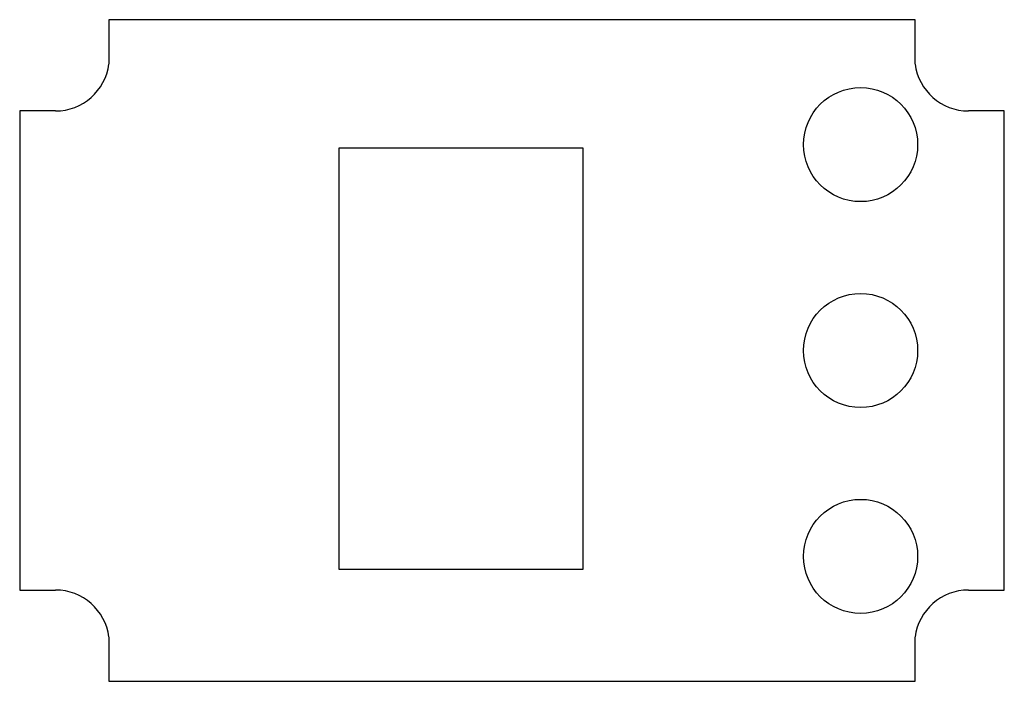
# Model space of a CAD drawing. Header units: millimetres. Extents: x -30.2 to 30.2, y -20.3 to 20.3.
import ezdxf

# ---------------------------------------------------------------- set-up
doc = ezdxf.new("R2010")
doc.units = ezdxf.units.MM

msp = doc.modelspace()

# ---------------------------------------------------------------- linework, layer by layer
at = {"color": 7, "linetype": 'Continuous', "lineweight": 25}
for p, q in [((-24.727, 20.3), (-24.727, 17.581)), ((24.727, 20.3), (-24.727, 20.3)), ((24.727, 17.581), (24.727, 20.3)), ((-30.2, 14.7), (-30.2, -14.7)), ((-28, 14.7), (-30.2, 14.7)), ((30.2, 14.7), (28, 14.7)), ((30.2, -14.7), (30.2, 14.7)), ((4.359, 12.42), (-10.631, 12.42)), ((-10.631, 12.42), (-10.631, -13.412)), ((4.359, -13.412), (4.359, 12.42)), ((-10.631, -13.412), (4.359, -13.412)), ((-30.2, -14.7), (-28, -14.7)), ((28, -14.7), (30.2, -14.7)), ((-24.727, -17.581), (-24.727, -20.3)), ((24.727, -20.3), (24.727, -17.581)), ((-24.727, -20.3), (24.727, -20.3))]:
    msp.add_line(p, q, dxfattribs=at)
for centre in [(21.384, 12.634), (21.384, -0.001), (21.384, -12.634)]:
    msp.add_circle(centre, 3.5, dxfattribs=at)
for centre, start, end in [((-28, 18), 270, 352.69778), ((28, 18), 187.30222, 270), ((-28, -18), 7.30222, 90), ((28, -18), 90, 172.69778)]:
    msp.add_arc(centre, 3.3, start, end, dxfattribs=at)

doc.saveas('drawing.dxf')
